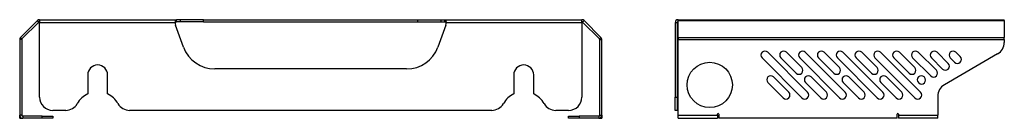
# Model space of a CAD drawing. Header units: millimetres. Extents: x 99 to 996, y 224 to 657.
# Tile 1 of 4: x 99 to 468, y 426 to 463. Entities that reach past the tile are written whole.
import ezdxf

# ---------------------------------------------------------------- set-up
doc = ezdxf.new("R2010")
doc.units = ezdxf.units.MM

msp = doc.modelspace()

# ---------------------------------------------------------------- linework, layer by layer
at = {"color": 7, "linetype": 'Continuous', "lineweight": 25}
for p, q in [((105.35, 462.41), (99.04, 456.1)), ((105.88, 461.88), (105.35, 462.41)), ((106.15, 462.74), (157.6, 462.74)), ((106.15, 462.74), (106.15, 461.62)), ((157.38, 461.95), (157.38, 462.61)), ((157.6, 461.99), (157.6, 462.74)), ((159.04, 462.74), (157.6, 462.74)), ((159.04, 461.99), (159.04, 462.74)), ((167.7, 462.74), (159.04, 462.74)), ((167.7, 461.99), (167.7, 462.74)), ((167.7, 462.74), (248.28, 462.74)), ((248.28, 461.99), (248.28, 462.74)), ((248.28, 462.74), (256.94, 462.74)), ((256.94, 461.99), (256.94, 462.74)), ((256.94, 462.74), (258.38, 462.74)), ((258.38, 462.74), (309.84, 462.74)), ((258.38, 461.99), (258.38, 462.74)), ((258.6, 461.95), (258.6, 462.61)), ((309.84, 461.62), (309.84, 462.74)), ((310.1, 461.88), (310.63, 462.41)), ((316.94, 456.1), (310.63, 462.41)), ((345.96, 462.74), (345.96, 462.41)), ((345.96, 462.74), (468.46, 462.74)), ((345.96, 456.1), (345.96, 462.41)), ((345.96, 462.41), (468.46, 462.41)), ((468.46, 462.41), (468.46, 462.74)), ((468.46, 462.41), (468.46, 456.1)), ((105.88, 461.88), (99.57, 455.57)), ((106.15, 433.74), (106.15, 461.62)), ((157.12, 461.62), (106.15, 461.62)), ((160.24, 452.5), (157.24, 460.74)), ((159.04, 461.99), (157.6, 461.99)), ((167.7, 461.99), (159.04, 461.99)), ((167.7, 461.99), (248.28, 461.99)), ((248.28, 461.99), (256.94, 461.99)), ((258.75, 460.74), (255.75, 452.5)), ((256.94, 461.99), (258.38, 461.99)), ((309.84, 461.62), (258.86, 461.62)), ((309.84, 461.62), (309.84, 433.74)), ((316.41, 455.57), (310.1, 461.88)), ((345.59, 461.62), (344.84, 461.62)), ((344.84, 461.62), (344.84, 433.74)), ((345.59, 461.62), (345.59, 433.74)), ((99.46, 455.31), (98.71, 455.31)), ((98.71, 455.31), (98.71, 426.9)), ((99.57, 455.57), (99.04, 456.1)), ((99.46, 455.31), (99.46, 426.9)), ((316.41, 455.57), (316.94, 456.1)), ((316.52, 455.31), (317.27, 455.31)), ((316.52, 426.9), (316.52, 455.31)), ((317.27, 426.9), (317.27, 455.31)), ((345.96, 456.1), (345.96, 455.31)), ((345.96, 456.1), (468.46, 456.1)), ((345.96, 426.9), (345.96, 455.31)), ((345.96, 455.31), (468.46, 455.31)), ((468.46, 455.31), (468.46, 456.1)), ((468.46, 455.31), (468.46, 454.22)), ((392.48, 433.43), (377.48, 448.43)), ((394.6, 435.55), (379.6, 450.55)), ((390.28, 442.7), (384.55, 448.43)), ((392.41, 444.82), (386.67, 450.55)), ((406.62, 433.43), (391.62, 448.43)), ((408.74, 435.55), (393.74, 450.55)), ((404.42, 442.7), (398.69, 448.43)), ((406.55, 444.82), (400.81, 450.55)), ((420.76, 433.43), (405.76, 448.43)), ((422.88, 435.55), (407.88, 450.55)), ((418.56, 442.7), (412.83, 448.43)), ((420.69, 444.82), (414.95, 450.55)), ((434.9, 433.43), (419.9, 448.43)), ((437.02, 435.55), (422.02, 450.55)), ((426.97, 448.43), (432.7, 442.7)), ((429.09, 450.55), (434.83, 444.82)), ((434.04, 448.43), (440.83, 441.64)), ((436.16, 450.55), (442.95, 443.76)), ((441.11, 448.43), (445.31, 444.23)), ((443.23, 450.55), (447.43, 446.35)), ((465.96, 449.89), (445.96, 438.34)), ((448.18, 448.43), (449.79, 446.82)), ((450.3, 450.55), (451.91, 448.94)), ((244, 444.27), (171.98, 444.27)), ((124.24, 442.02), (124.24, 434.93)), ((131.74, 434.93), (131.74, 442.02)), ((284.24, 442.02), (284.24, 434.93)), ((291.74, 434.93), (291.74, 442.02)), ((381.8, 441.28), (387.53, 435.55)), ((401.67, 435.55), (395.94, 441.28)), ((415.81, 435.55), (410.08, 441.28)), ((429.95, 435.55), (424.22, 441.28)), ((438.47, 441.18), (438.36, 441.28)), ((379.68, 439.16), (385.41, 433.43)), ((399.55, 433.43), (393.82, 439.16)), ((413.69, 433.43), (407.96, 439.16)), ((427.83, 433.43), (422.1, 439.16)), ((436.35, 439.06), (436.24, 439.16)), ((344.84, 433.74), (345.59, 433.74)), ((344.84, 428.74), (344.84, 433.74)), ((345.59, 433.74), (345.59, 428.74)), ((443.46, 434.01), (443.46, 426.9)), ((99.46, 426.9), (98.71, 426.9)), ((98.71, 425.77), (98.71, 426.9)), ((98.71, 425.77), (99.46, 425.77)), ((99.46, 425.77), (99.46, 425.84)), ((99.84, 426.52), (99.84, 425.77)), ((107.21, 426.52), (99.84, 426.52)), ((107.21, 425.77), (99.84, 425.77)), ((107.21, 425.77), (107.21, 426.52)), ((107.21, 426.52), (111.21, 426.52)), ((111.21, 425.77), (107.21, 425.77)), ((115.99, 428.74), (111.15, 428.74)), ((111.21, 426.52), (111.21, 425.77)), ((275.99, 428.74), (139.99, 428.74)), ((304.84, 428.74), (299.99, 428.74)), ((304.77, 425.77), (304.77, 426.52)), ((304.77, 426.52), (308.77, 426.52)), ((308.77, 425.77), (304.77, 425.77)), ((308.77, 426.52), (308.77, 425.77)), ((316.15, 426.52), (308.77, 426.52)), ((316.15, 425.77), (308.77, 425.77)), ((316.15, 426.52), (316.15, 425.77)), ((316.52, 426.9), (317.27, 426.9)), ((316.52, 425.84), (316.52, 425.77)), ((316.52, 425.77), (317.27, 425.77)), ((317.27, 426.9), (317.27, 425.77)), ((345.59, 428.74), (344.84, 428.74)), ((345.96, 426.9), (360.71, 426.9)), ((345.96, 425.77), (345.96, 426.9)), ((345.96, 425.77), (360.71, 425.77)), ((360.71, 426.9), (360.71, 427.27)), ((360.71, 426.9), (360.71, 425.77)), ((361.21, 427.27), (361.21, 425.77)), ((428.21, 425.77), (361.21, 425.77)), ((428.21, 425.77), (428.21, 427.27)), ((428.71, 427.27), (428.71, 426.9)), ((428.71, 426.9), (443.46, 426.9)), ((428.71, 426.9), (428.71, 425.77)), ((443.46, 425.77), (428.71, 425.77)), ((443.46, 425.77), (443.46, 426.9))]:
    msp.add_line(p, q, dxfattribs=at)
msp.add_circle((357.84, 438.27), 8.5, dxfattribs=at)
for centre, radius, start, end in [((106.15, 461.62), 1.13, 90, 135), ((309.84, 461.62), 1.12, 45, 90), ((345.96, 461.62), 1.12, 90, 180), ((106.15, 461.62), 0.375, 90, 135), ((159.12, 461.42), 2, 174.4816, 200), ((256.87, 461.42), 2, 340, 5.5184), ((309.84, 461.62), 0.375, 45, 90), ((345.96, 461.62), 0.375, 90, 180), ((99.84, 455.31), 1.13, 135, 180), ((99.84, 455.31), 0.375, 135, 180), ((316.15, 455.31), 0.375, 0, 45), ((316.15, 455.31), 1.12, 0, 45), ((171.98, 456.77), 12.5, 200, 270), ((244, 456.77), 12.5, 270, 340), ((463.46, 454.22), 5, 300, 0), ((378.54, 449.49), 1.5, 45, 225), ((385.61, 449.49), 1.5, 45, 225), ((392.68, 449.49), 1.5, 45, 225), ((399.75, 449.49), 1.5, 45, 225), ((406.82, 449.49), 1.5, 45, 225), ((413.89, 449.49), 1.5, 45, 225), ((420.96, 449.49), 1.5, 45, 225), ((428.03, 449.49), 1.5, 45, 225), ((435.1, 449.49), 1.5, 45, 225), ((442.17, 449.49), 1.5, 45, 225), ((449.24, 449.49), 1.5, 45, 225), ((450.85, 447.88), 1.5, 225, 45), ((127.99, 442.02), 3.75, 0, 180), ((287.99, 442.02), 3.75, 0, 180), ((391.34, 443.76), 1.5, 225, 45), ((405.48, 443.76), 1.5, 225, 45), ((419.62, 443.76), 1.5, 225, 45), ((433.76, 443.76), 1.5, 225, 45), ((441.89, 442.7), 1.5, 225, 45), ((446.37, 445.29), 1.5, 225, 45), ((380.74, 440.22), 1.5, 45, 225), ((394.88, 440.22), 1.5, 45, 225), ((409.02, 440.22), 1.5, 45, 225), ((423.16, 440.22), 1.5, 45, 225), ((437.3, 440.22), 1.5, 45, 225), ((437.41, 440.12), 1.5, 225, 45), ((448.46, 434.01), 5, 120, 180), ((111.15, 433.74), 5, 180, 270), ((127.99, 427.02), 8.75, 115.3769, 150.75), ((127.99, 427.02), 8.75, 29.25, 64.6231), ((287.99, 427.02), 8.75, 115.3769, 150.75), ((287.99, 427.02), 8.75, 29.25, 64.6231), ((304.84, 433.74), 5, 270, 0), ((386.47, 434.49), 1.5, 225, 45), ((393.54, 434.49), 1.5, 225, 45), ((400.61, 434.49), 1.5, 225, 45), ((407.68, 434.49), 1.5, 225, 45), ((414.75, 434.49), 1.5, 225, 45), ((421.82, 434.49), 1.5, 225, 45), ((428.89, 434.49), 1.5, 225, 45), ((435.96, 434.49), 1.5, 225, 45), ((115.99, 433.74), 5, 270, 330.75), ((139.99, 433.74), 5, 209.25, 270), ((275.99, 433.74), 5, 270, 330.75), ((299.99, 433.74), 5, 209.25, 270), ((99.84, 426.9), 1.12, 180, 270), ((99.84, 426.9), 0.375, 180, 270), ((316.15, 426.9), 0.375, 270, 0), ((316.15, 426.9), 1.12, 270, 0), ((360.96, 427.27), 0.25, 0, 180), ((428.46, 427.27), 0.25, 0, 180)]:
    msp.add_arc(centre, radius, start, end, dxfattribs=at)
for points, knots in [([(157.12, 461.62), (157.13, 461.64), (157.13, 461.69), (157.14, 461.76), (157.15, 461.84), (157.16, 461.9), (157.17, 461.97), (157.19, 462.04), (157.2, 462.1), (157.21, 462.16), (157.22, 462.21), (157.24, 462.27), (157.25, 462.32), (157.27, 462.36), (157.28, 462.41), (157.3, 462.45), (157.31, 462.49), (157.33, 462.52), (157.35, 462.55), (157.36, 462.58), (157.38, 462.6), (157.38, 462.61)], [0, 0, 0, 0, 0.0608292, 0.1207152, 0.1796627, 0.2376765, 0.2947617, 0.3509235, 0.4061677, 0.4605001, 0.5139268, 0.5664543, 0.6180895, 0.6688397, 0.7187123, 0.7677154, 0.8158574, 0.8631472, 0.9095942, 0.9552083, 1, 1, 1, 1]), ([(258.6, 462.61), (258.61, 462.59), (258.62, 462.57), (258.65, 462.52), (258.67, 462.48), (258.69, 462.43), (258.71, 462.38), (258.72, 462.32), (258.74, 462.26), (258.76, 462.21), (258.77, 462.15), (258.79, 462.09), (258.8, 462.03), (258.81, 461.97), (258.82, 461.91), (258.83, 461.85), (258.84, 461.79), (258.85, 461.73), (258.85, 461.67), (258.86, 461.63), (258.86, 461.62)], [0, 0, 0, 0, 0.065982, 0.130705, 0.194173, 0.256392, 0.317366, 0.377101, 0.435605, 0.492882, 0.54894, 0.603786, 0.657428, 0.709875, 0.761135, 0.811218, 0.860135, 0.907896, 0.954513, 1, 1, 1, 1]), ([(157.12, 461.62), (157.15, 461.7), (157.19, 461.77), (157.27, 461.88), (157.33, 461.92), (157.38, 461.95)], [0, 0, 0, 0, 0.5, 0.5, 1, 1, 1, 1]), ([(258.6, 461.95), (258.67, 461.91), (258.73, 461.85), (258.82, 461.73), (258.84, 461.67), (258.86, 461.62)], [0, 0, 0, 0, 0.5, 0.5, 1, 1, 1, 1])]:
    msp.add_open_spline(points, degree=3, knots=knots, dxfattribs=at)
for points in [[(157.38, 462.61), (157.45, 462.69), (157.53, 462.74), (157.6, 462.74)], [(258.38, 462.74), (258.46, 462.74), (258.53, 462.69), (258.6, 462.61)], [(157.38, 461.95), (157.45, 461.98), (157.53, 461.99), (157.6, 461.99)], [(258.38, 461.99), (258.46, 461.99), (258.53, 461.98), (258.6, 461.95)]]:
    msp.add_open_spline(points, degree=3, dxfattribs=at)

doc.saveas('drawing.dxf')
